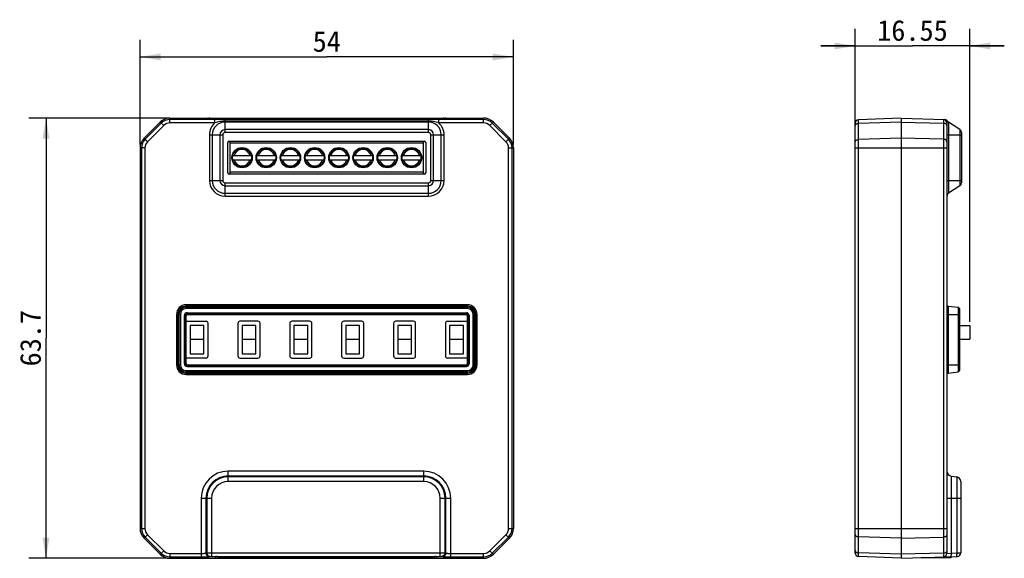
# Model space of a CAD drawing. Header units: millimetres. Extents: x 0 to 420, y 0 to 297.
# Tile 3 of 5: x 80 to 223, y 133 to 211. Entities that reach past the tile are written whole.
import ezdxf

# ---------------------------------------------------------------- set-up
doc = ezdxf.new("R2010")
doc.units = ezdxf.units.MM
doc.header["$LTSCALE"] = 23.1
doc.layers.get('0').update_dxf_attribs({"linetype": 'CONTINUOUS'})
doc.layers.add('00_COMPONENTS', color=7, linetype='CONTINUOUS')
doc.layers.add('51__DRAFT_DIMS', color=7, linetype='CONTINUOUS')
doc.styles.get("Standard").update_dxf_attribs({"font": 'simfang.ttf'})
doc.dimstyles.new('DIMSTYLE_1', dxfattribs={"dimtxt": 3, "dimasz": 3, "dimexe": 2.5, "dimexo": 0.5, "dimgap": 0.75, "dimtad": 1, "dimdsep": 46, "dimtxsty": 'STANDARD', "dimblk": '_FILLED', "dimblk1": '_FILLED', "dimblk2": '_FILLED', "dimcen": 0.09, "dimclrt": 3, "dimazin": 2, "dimtp": 0.3, "dimtm": 0.3, "dimtfac": 1, "dimtofl": 0, "dimtmove": 0, "dimatfit": 3, "dimldrblk": '_FILLED', "dimfxl": 1, "dimtolj": 1, "dimarcsym": 0})
doc.dimstyles.new('DIMSTYLE_2', dxfattribs={"dimtxt": 3, "dimasz": 3, "dimexe": 2.5, "dimexo": 0.5, "dimgap": 0.75, "dimtad": 1, "dimdsep": 46, "dimtxsty": 'STANDARD', "dimblk": '_FILLED', "dimblk1": '_FILLED', "dimblk2": '_FILLED', "dimcen": 0.09, "dimclrt": 3, "dimazin": 2, "dimtp": 0.2, "dimtm": 0.2, "dimtfac": 1, "dimtofl": 0, "dimtmove": 0, "dimatfit": 3, "dimldrblk": '_FILLED', "dimfxl": 1, "dimtolj": 1, "dimarcsym": 0})

# ---------------------------------------------------------------- blocks, each defined once
blk = doc.blocks.new('_FILLED')
at = {"color": 0, "linetype": 'ByBlock'}
blk.add_solid([(0, 0), (-1, 0.167), (-1, -0.167)], dxfattribs=at)
blk = doc.blocks.new('*D1')
at = {"layer": '51__DRAFT_DIMS', "color": 4}
for p, q in [((97.55, 192.95), (97.55, 208.12)), ((151.55, 192.95), (151.55, 208.12)), ((97.55, 205.62), (124.55, 205.62)), ((151.55, 205.62), (124.55, 205.62))]:
    blk.add_line(p, q, dxfattribs=at)
at = {"layer": '51__DRAFT_DIMS', "color": 4, "xscale": 3, "yscale": 3, "zscale": 3, "rotation": 180}
blk.add_blockref('_FILLED', (97.55, 205.62), dxfattribs=at)
at = {"layer": '51__DRAFT_DIMS', "color": 4, "xscale": 3, "yscale": 3, "zscale": 3}
blk.add_blockref('_FILLED', (151.55, 205.62), dxfattribs=at)
at = {"layer": '51__DRAFT_DIMS', "color": 3, "insert": (124.55, 209.37), "char_height": 3, "width": 4.4062, "attachment_point": 2, "line_spacing_factor": 0.9}
blk.add_mtext('54', dxfattribs=at)
blk = doc.blocks.new('*D2')
at = {"layer": '51__DRAFT_DIMS', "color": 4}
for p, q in [((101.38, 196.78), (81.46, 196.78)), ((83.96, 196.78), (83.96, 164.93)), ((83.96, 133.08), (83.96, 164.93)), ((101.38, 133.08), (81.46, 133.08))]:
    blk.add_line(p, q, dxfattribs=at)
at = {"layer": '51__DRAFT_DIMS', "color": 4, "xscale": 3, "yscale": 3, "zscale": 3}
for p, rotation in [((83.96, 196.78), 90), ((83.96, 133.08), 270)]:
    blk.add_blockref('_FILLED', p, dxfattribs=dict(at, rotation=rotation))
at = {"layer": '51__DRAFT_DIMS', "color": 3, "insert": (80.21, 164.93), "char_height": 3, "width": 8.8125, "attachment_point": 2, "rotation": 90, "line_spacing_factor": 0.9}
blk.add_mtext('63.7', dxfattribs=at)
blk = doc.blocks.new('*D3')
at = {"layer": '51__DRAFT_DIMS', "color": 4}
for p, q in [((200.96, 192.95), (200.96, 209.71)), ((217.51, 167.28), (217.51, 209.71)), ((200.96, 207.21), (195.96, 207.21)), ((195.96, 207.21), (209.23, 207.21)), ((222.51, 207.21), (209.23, 207.21)), ((217.51, 207.21), (222.51, 207.21))]:
    blk.add_line(p, q, dxfattribs=at)
at = {"layer": '51__DRAFT_DIMS', "color": 4, "xscale": 3, "yscale": 3, "zscale": 3}
blk.add_blockref('_FILLED', (200.96, 207.21), dxfattribs=at)
at = {"layer": '51__DRAFT_DIMS', "color": 4, "xscale": 3, "yscale": 3, "zscale": 3, "rotation": 180}
blk.add_blockref('_FILLED', (217.51, 207.21), dxfattribs=at)
at = {"layer": '51__DRAFT_DIMS', "color": 3, "insert": (209.23, 210.96), "char_height": 3, "width": 11.0156, "attachment_point": 2, "line_spacing_factor": 0.9}
blk.add_mtext('16.55', dxfattribs=at)

msp = doc.modelspace()

# ---------------------------------------------------------------- linework, layer by layer
at = {"layer": '00_COMPONENTS', "color": 7}
for p, q in [((101.881, 196.781), (147.224, 196.781)), ((107.412, 196.779), (107.449, 196.706)), ((107.649, 196.699), (111.024, 196.699)), ((107.663, 196.777), (107.698, 196.707)), ((111.022, 196.704), (107.798, 196.704)), ((111.022, 196.704), (111.035, 196.729)), ((111.028, 196.699), (111.022, 196.704)), ((111.039, 196.67), (111.024, 196.699)), ((111.039, 196.67), (111.039, 196.67)), ((111.938, 196.76), (137.166, 196.76)), ((111.938, 196.656), (137.166, 196.656)), ((137.166, 196.639), (111.938, 196.639)), ((138.066, 196.67), (138.065, 196.67)), ((138.08, 196.699), (138.066, 196.67)), ((138.069, 196.729), (138.082, 196.704)), ((138.082, 196.704), (138.077, 196.699)), ((138.08, 196.699), (141.456, 196.699)), ((141.306, 196.704), (138.082, 196.704)), ((141.441, 196.777), (141.406, 196.707)), ((141.692, 196.779), (141.656, 196.706)), ((207.607, 196.781), (201.436, 196.511)), ((207.607, 196.781), (207.607, 133.081)), ((207.607, 196.781), (213.897, 196.561)), ((100.466, 196.195), (98.138, 193.867)), ((150.966, 193.867), (148.638, 196.195)), ((200.957, 133.85), (200.957, 196.012)), ((214.207, 196.068), (214.207, 133.794)), ((216.085, 195.104), (214.43, 196.207)), ((216.307, 194.688), (216.307, 187.41)), ((97.552, 192.452), (97.552, 137.409)), ((110.252, 188.843), (110.252, 193.256)), ((110.552, 193.391), (110.26, 193.312)), ((110.452, 193.456), (138.652, 193.456)), ((110.552, 193.456), (110.552, 188.643)), ((138.552, 193.156), (110.552, 193.156)), ((138.552, 188.643), (138.552, 193.456)), ((138.852, 193.256), (138.852, 188.843)), ((151.552, 192.452), (151.552, 137.409)), ((110.966, 191.351), (113.639, 191.351)), ((114.466, 191.351), (117.139, 191.351)), ((117.966, 191.351), (120.639, 191.351)), ((121.466, 191.351), (124.139, 191.351)), ((124.966, 191.351), (127.639, 191.351)), ((128.466, 191.351), (131.139, 191.351)), ((131.966, 191.351), (134.639, 191.351)), ((135.466, 191.351), (138.139, 191.351)), ((110.966, 190.751), (113.639, 190.751)), ((114.466, 190.751), (117.139, 190.751)), ((117.966, 190.751), (120.639, 190.751)), ((121.466, 190.751), (124.139, 190.751)), ((124.966, 190.751), (127.639, 190.751)), ((128.466, 190.751), (131.139, 190.751)), ((131.966, 190.751), (134.639, 190.751)), ((135.466, 190.751), (138.139, 190.751)), ((138.652, 188.643), (110.452, 188.643)), ((138.552, 188.943), (110.552, 188.943)), ((216.085, 186.994), (214.43, 185.891)), ((214.385, 169.561), (215.829, 169.401)), ((104.202, 161.258), (104.202, 168.181)), ((104.402, 168.381), (144.702, 168.381)), ((144.902, 161.258), (144.902, 168.181)), ((216.007, 169.202), (216.007, 160.238)), ((104.202, 167.381), (107.102, 167.381)), ((106.802, 166.781), (104.802, 166.781)), ((104.802, 166.781), (104.802, 162.659)), ((106.802, 162.659), (106.802, 166.781)), ((107.402, 162.359), (107.402, 167.081)), ((111.702, 167.081), (111.702, 162.359)), ((114.602, 167.381), (112.002, 167.381)), ((114.302, 166.781), (112.302, 166.781)), ((112.302, 166.781), (112.302, 162.659)), ((114.302, 162.659), (114.302, 166.781)), ((114.902, 162.359), (114.902, 167.081)), ((119.202, 167.081), (119.202, 162.359)), ((122.102, 167.381), (119.502, 167.381)), ((121.802, 166.781), (119.802, 166.781)), ((119.802, 166.781), (119.802, 162.659)), ((121.802, 162.659), (121.802, 166.781)), ((122.402, 162.359), (122.402, 167.081)), ((126.702, 167.081), (126.702, 162.359)), ((129.602, 167.381), (127.002, 167.381)), ((129.302, 166.781), (127.302, 166.781)), ((127.302, 166.781), (127.302, 162.659)), ((129.302, 162.659), (129.302, 166.781)), ((129.902, 162.359), (129.902, 167.081)), ((134.202, 167.081), (134.202, 162.359)), ((137.102, 167.381), (134.502, 167.381)), ((136.802, 166.781), (134.802, 166.781)), ((134.802, 166.781), (134.802, 162.659)), ((136.802, 162.659), (136.802, 166.781)), ((137.402, 162.359), (137.402, 167.081)), ((141.702, 167.081), (141.702, 162.359)), ((142.002, 167.381), (144.902, 167.381)), ((144.302, 166.781), (142.302, 166.781)), ((142.302, 166.781), (142.302, 162.659)), ((144.302, 162.659), (144.302, 166.781)), ((216.007, 166.781), (217.507, 166.781)), ((217.507, 166.781), (217.507, 164.781)), ((104.802, 164.781), (106.802, 164.781)), ((112.302, 164.781), (114.302, 164.781)), ((119.802, 164.781), (121.802, 164.781)), ((127.302, 164.781), (129.302, 164.781)), ((134.802, 164.781), (136.802, 164.781)), ((142.302, 164.781), (144.302, 164.781)), ((216.007, 164.781), (217.507, 164.781)), ((104.802, 162.659), (106.802, 162.659)), ((112.302, 162.659), (114.302, 162.659)), ((119.802, 162.659), (121.802, 162.659)), ((127.302, 162.659), (129.302, 162.659)), ((134.802, 162.659), (136.802, 162.659)), ((142.302, 162.659), (144.302, 162.659)), ((107.102, 162.059), (104.202, 162.059)), ((104.402, 161.059), (144.702, 161.059)), ((112.002, 162.059), (114.602, 162.059)), ((119.502, 162.059), (122.102, 162.059)), ((127.002, 162.059), (129.602, 162.059)), ((134.502, 162.059), (137.102, 162.059)), ((144.902, 162.059), (142.002, 162.059)), ((214.385, 159.878), (215.829, 160.039)), ((214.804, 144.991), (215.621, 144.869)), ((216.217, 144.177), (216.217, 133.864)), ((98.138, 135.995), (100.466, 133.667)), ((148.638, 133.667), (150.966, 135.995)), ((101.881, 133.081), (147.224, 133.081)), ((108.492, 133.333), (108.366, 133.081)), ((108.692, 133.34), (140.169, 133.34)), ((108.795, 133.34), (108.795, 133.181)), ((108.795, 133.181), (140.065, 133.181)), ((140.065, 133.181), (140.065, 133.34)), ((140.495, 133.081), (140.369, 133.333)), ((207.607, 133.081), (201.436, 133.35)), ((207.607, 133.081), (215.735, 133.365)), ((210.47, 133.181), (214.818, 133.181)), ((214.818, 133.33), (214.818, 133.181))]:
    msp.add_line(p, q, dxfattribs=at)
at = {"layer": '00_COMPONENTS', "color": 4}
for p, q in [((101.881, 196.068), (101.881, 196.781)), ((108.365, 196.567), (101.881, 196.567)), ((107.563, 196.781), (107.563, 196.699)), ((107.663, 196.777), (107.663, 196.699)), ((107.698, 196.707), (107.698, 196.699)), ((107.798, 196.704), (107.798, 196.699)), ((108.365, 196.068), (108.365, 196.567)), ((139.252, 196.561), (109.852, 196.561)), ((109.852, 194.688), (109.852, 196.561)), ((111.028, 196.695), (111.028, 196.699)), ((111.035, 196.729), (111.105, 196.659)), ((111.938, 196.76), (111.938, 196.639)), ((137.166, 196.76), (137.166, 196.639)), ((138.069, 196.729), (137.999, 196.659)), ((138.077, 196.699), (138.077, 196.695)), ((139.252, 194.688), (139.252, 196.561)), ((147.224, 196.567), (140.739, 196.567)), ((140.739, 196.068), (140.739, 196.567)), ((141.306, 196.699), (141.306, 196.704)), ((141.406, 196.699), (141.406, 196.707)), ((141.441, 196.699), (141.441, 196.777)), ((141.541, 196.699), (141.541, 196.781)), ((147.224, 196.068), (147.224, 196.781)), ((201.436, 133.35), (201.436, 196.511)), ((213.725, 196.567), (213.725, 133.294)), ((100.617, 196.044), (98.289, 193.716)), ((100.971, 195.691), (98.642, 193.362)), ((100.971, 195.691), (100.466, 196.195)), ((108.365, 196.068), (101.881, 196.068)), ((139.252, 196.342), (109.852, 196.342)), ((139.252, 196.207), (109.852, 196.207)), ((139.252, 195.104), (109.852, 195.104)), ((147.224, 196.068), (140.739, 196.068)), ((148.134, 195.691), (148.638, 196.195)), ((150.462, 193.362), (148.134, 195.691)), ((150.815, 193.716), (148.487, 196.044)), ((207.607, 196.195), (201.436, 196.005)), ((207.607, 196.195), (213.725, 196.044)), ((214.43, 196.207), (214.43, 185.891)), ((216.085, 195.104), (216.085, 186.994)), ((98.642, 193.362), (98.138, 193.867)), ((107.585, 194.356), (109.52, 194.356)), ((107.585, 194.356), (107.585, 187.743)), ((108.001, 194.356), (108.001, 187.743)), ((109.104, 194.356), (109.104, 187.743)), ((109.52, 194.356), (109.52, 187.743)), ((139.252, 194.688), (109.852, 194.688)), ((139.585, 194.356), (141.52, 194.356)), ((139.585, 187.743), (139.585, 194.356)), ((140.001, 187.743), (140.001, 194.356)), ((141.104, 187.743), (141.104, 194.356)), ((141.52, 187.743), (141.52, 194.356)), ((150.462, 193.362), (150.966, 193.867)), ((207.607, 193.867), (201.436, 193.676)), ((213.725, 193.716), (207.607, 193.867)), ((214.207, 194.356), (216.307, 194.356)), ((98.265, 192.452), (97.552, 192.452)), ((97.766, 192.452), (97.766, 137.409)), ((98.265, 192.452), (98.265, 137.409)), ((150.839, 192.452), (151.552, 192.452)), ((150.839, 137.409), (150.839, 192.452)), ((151.339, 137.409), (151.339, 192.452)), ((200.957, 192.452), (214.207, 192.452)), ((107.585, 187.743), (109.52, 187.743)), ((109.852, 187.41), (139.252, 187.41)), ((109.852, 185.475), (109.852, 187.41)), ((109.852, 186.994), (139.252, 186.994)), ((139.252, 185.475), (139.252, 187.41)), ((139.585, 187.743), (141.52, 187.743)), ((214.207, 187.743), (216.307, 187.743)), ((109.852, 185.891), (139.252, 185.891)), ((109.852, 185.475), (139.252, 185.475)), ((144.902, 169.76), (104.202, 169.76)), ((104.202, 169.202), (104.202, 169.76)), ((144.902, 169.561), (104.202, 169.561)), ((144.902, 169.401), (104.202, 169.401)), ((144.902, 169.202), (144.902, 169.76)), ((214.385, 169.561), (214.385, 159.878)), ((215.829, 169.401), (215.829, 160.039)), ((102.823, 168.381), (103.381, 168.381)), ((102.823, 168.381), (102.823, 161.059)), ((103.022, 168.381), (103.022, 161.059)), ((103.182, 168.381), (103.182, 161.059)), ((103.381, 168.381), (103.381, 161.059)), ((103.974, 168.209), (104.174, 168.209)), ((103.974, 161.231), (103.974, 168.209)), ((104.174, 161.231), (104.174, 168.209)), ((104.202, 168.181), (104.174, 168.209)), ((144.902, 169.202), (104.202, 169.202)), ((104.374, 168.609), (144.73, 168.609)), ((104.374, 168.409), (104.374, 168.609)), ((104.374, 168.409), (144.73, 168.409)), ((104.402, 168.381), (104.374, 168.409)), ((144.702, 168.381), (144.73, 168.409)), ((144.73, 168.609), (144.73, 168.409)), ((144.902, 168.181), (144.93, 168.209)), ((144.93, 168.209), (145.13, 168.209)), ((144.93, 168.209), (144.93, 161.231)), ((145.13, 168.209), (145.13, 161.231)), ((145.723, 168.381), (146.281, 168.381)), ((145.723, 161.059), (145.723, 168.381)), ((145.922, 161.059), (145.922, 168.381)), ((146.082, 161.059), (146.082, 168.381)), ((146.281, 161.059), (146.281, 168.381)), ((214.207, 168.381), (216.007, 168.381)), ((102.823, 161.059), (103.381, 161.059)), ((104.174, 161.231), (103.974, 161.231)), ((104.202, 161.258), (104.174, 161.231)), ((104.402, 161.059), (104.374, 161.031)), ((104.374, 161.031), (144.73, 161.031)), ((104.374, 160.831), (104.374, 161.031)), ((144.702, 161.059), (144.73, 161.031)), ((144.73, 161.031), (144.73, 160.831)), ((144.902, 161.258), (144.93, 161.231)), ((145.13, 161.231), (144.93, 161.231)), ((145.723, 161.059), (146.281, 161.059)), ((214.207, 161.059), (216.007, 161.059)), ((104.202, 160.238), (144.902, 160.238)), ((104.202, 159.68), (104.202, 160.238)), ((104.202, 160.039), (144.902, 160.039)), ((104.202, 159.878), (144.902, 159.878)), ((104.202, 159.68), (144.902, 159.68)), ((104.374, 160.831), (144.73, 160.831)), ((144.902, 159.68), (144.902, 160.238)), ((138.565, 145.684), (110.295, 145.684)), ((110.295, 144.177), (110.295, 145.684)), ((138.565, 144.177), (138.565, 145.684)), ((138.565, 144.991), (110.295, 144.991)), ((138.565, 144.869), (110.295, 144.869)), ((138.565, 144.177), (110.295, 144.177)), ((214.804, 144.991), (214.804, 133.83)), ((215.621, 144.869), (215.621, 133.858)), ((106.393, 141.781), (107.9, 141.781)), ((106.393, 141.781), (106.393, 133.294)), ((107.085, 141.781), (107.085, 133.83)), ((107.207, 141.781), (107.207, 133.858)), ((107.9, 141.781), (107.9, 133.365)), ((140.961, 141.781), (142.468, 141.781)), ((140.961, 133.365), (140.961, 141.781)), ((141.653, 133.858), (141.653, 141.781)), ((141.776, 133.83), (141.776, 141.781)), ((142.468, 133.294), (142.468, 141.781)), ((214.207, 141.781), (216.217, 141.781)), ((97.552, 137.409), (98.265, 137.409)), ((150.839, 137.409), (151.552, 137.409)), ((200.957, 137.409), (214.207, 137.409)), ((98.138, 135.995), (98.642, 136.499)), ((98.289, 136.146), (100.617, 133.818)), ((98.642, 136.499), (100.971, 134.171)), ((148.134, 134.171), (150.462, 136.499)), ((148.487, 133.818), (150.815, 136.146)), ((150.462, 136.499), (150.966, 135.995)), ((207.607, 135.995), (201.436, 136.186)), ((207.607, 135.995), (213.725, 136.146)), ((100.971, 134.171), (100.466, 133.667)), ((107.085, 133.83), (107.207, 133.858)), ((107.9, 133.864), (140.961, 133.864)), ((141.653, 133.858), (141.776, 133.83)), ((148.638, 133.667), (148.134, 134.171)), ((207.607, 133.667), (201.436, 133.857)), ((213.725, 133.818), (207.607, 133.667)), ((214.207, 133.794), (214.804, 133.83)), ((214.804, 133.83), (215.621, 133.858)), ((215.621, 133.858), (216.217, 133.864)), ((101.881, 133.794), (106.393, 133.794)), ((101.881, 133.794), (101.881, 133.081)), ((101.881, 133.294), (106.393, 133.294)), ((107.579, 133.33), (107.702, 133.359)), ((107.9, 133.365), (140.961, 133.365)), ((141.159, 133.359), (141.281, 133.33)), ((142.468, 133.794), (147.224, 133.794)), ((142.468, 133.294), (147.224, 133.294)), ((147.224, 133.081), (147.224, 133.794))]:
    msp.add_line(p, q, dxfattribs=at)
at = {"layer": '00_COMPONENTS', "color": 7}
for centre, radius in [((112.302, 191.051), 1.47), ((112.302, 191.051), 1.37), ((115.802, 191.051), 1.47), ((115.802, 191.051), 1.37), ((119.302, 191.051), 1.47), ((119.302, 191.051), 1.37), ((122.802, 191.051), 1.47), ((122.802, 191.051), 1.37), ((126.302, 191.051), 1.47), ((126.302, 191.051), 1.37), ((129.802, 191.051), 1.47), ((129.802, 191.051), 1.37), ((133.302, 191.051), 1.47), ((133.302, 191.051), 1.37), ((136.802, 191.051), 1.47), ((136.802, 191.051), 1.37)]:
    msp.add_circle(centre, radius, dxfattribs=at)
for centre, radius, start, end in [((101.881, 194.781), 2, 90, 135), ((147.224, 194.781), 2, 45, 90), ((201.457, 196.012), 0.5, 92.5, 180), ((213.707, 196.068), 0.5, 0, 88), ((213.88, 196.062), 0.5, 34.16805, 88), ((214.707, 196.623), 0.5, 214.16805, 236.30993), ((215.807, 194.688), 0.5, 0, 56.30993), ((99.552, 192.452), 2, 135, 180), ((149.552, 192.452), 2, 0, 45), ((110.452, 193.256), 0.2, 90, 180), ((138.652, 193.256), 0.2, 0, 90), ((110.452, 188.843), 0.2, 180, 270), ((138.652, 188.843), 0.2, 270, 360), ((215.807, 187.41), 0.5, 303.69007, 360), ((214.707, 185.475), 0.5, 123.69007, 180), ((214.407, 169.76), 0.2, 180, 263.65981), ((215.807, 169.202), 0.2, 0, 83.65981), ((107.102, 167.081), 0.3, 0, 90), ((112.002, 167.081), 0.3, 90, 180), ((114.602, 167.081), 0.3, 0, 90), ((119.502, 167.081), 0.3, 90, 180), ((122.102, 167.081), 0.3, 0, 90), ((127.002, 167.081), 0.3, 90, 180), ((129.602, 167.081), 0.3, 0, 90), ((134.502, 167.081), 0.3, 90, 180), ((137.102, 167.081), 0.3, 0, 90), ((142.002, 167.081), 0.3, 90, 180), ((107.102, 162.359), 0.3, 270, 360), ((112.002, 162.359), 0.3, 180, 270), ((114.602, 162.359), 0.3, 270, 360), ((119.502, 162.359), 0.3, 180, 270), ((122.102, 162.359), 0.3, 270, 360), ((127.002, 162.359), 0.3, 180, 270), ((129.602, 162.359), 0.3, 270, 360), ((134.502, 162.359), 0.3, 180, 270), ((137.102, 162.359), 0.3, 270, 360), ((142.002, 162.359), 0.3, 180, 270), ((214.407, 159.68), 0.2, 96.34019, 180), ((215.807, 160.238), 0.2, 276.34019, 360), ((214.907, 145.684), 0.7, 180, 261.46923), ((215.517, 144.177), 0.7, 0, 81.46923), ((99.552, 137.409), 2, 180, 225), ((149.552, 137.409), 2, 315, 360), ((201.457, 133.85), 0.5, 180, 267.5), ((215.717, 133.864), 0.5, 272, 360), ((101.881, 135.081), 2, 225, 270), ((147.224, 135.081), 2, 270, 315), ((213.707, 133.794), 0.5, 272, 360)]:
    msp.add_arc(centre, radius, start, end, dxfattribs=at)
at = {"layer": '00_COMPONENTS', "color": 4}
for centre, radius, start, end in [((101.881, 194.781), 1.786, 90, 135), ((147.224, 194.781), 1.786, 45, 90), ((101.881, 194.781), 1.287, 90, 135), ((109.852, 194.356), 2.268, 130.97596, 180), ((109.852, 194.356), 1.852, 90, 180), ((109.852, 194.356), 0.748, 90, 180), ((139.252, 194.356), 1.852, 0, 90), ((139.252, 194.356), 0.748, 0, 90), ((139.252, 194.356), 2.268, 0, 49.02404), ((147.224, 194.781), 1.287, 45, 90), ((99.552, 192.452), 1.786, 135, 180), ((109.852, 194.356), 0.332, 90, 180), ((139.252, 194.356), 0.332, 0, 90), ((149.552, 192.452), 1.786, 0, 45), ((99.552, 192.452), 1.287, 135, 180), ((112.302, 191.051), 1.198, 14.50423, 165.49585), ((115.802, 191.051), 1.198, 14.50423, 165.49585), ((119.302, 191.051), 1.198, 14.50423, 165.49585), ((122.802, 191.051), 1.198, 14.50423, 165.49585), ((126.302, 191.051), 1.198, 14.50423, 165.49585), ((129.802, 191.051), 1.198, 14.50423, 165.49585), ((133.302, 191.051), 1.198, 14.50422, 165.49585), ((136.802, 191.051), 1.198, 14.50423, 165.49585), ((149.552, 192.452), 1.287, 0, 45), ((112.302, 191.051), 1.198, 194.50423, 345.49585), ((115.802, 191.051), 1.198, 194.50425, 345.49585), ((119.302, 191.051), 1.198, 194.50474, 345.49585), ((122.802, 191.051), 1.198, 194.50425, 345.49585), ((126.302, 191.051), 1.198, 194.50425, 345.49585), ((129.802, 191.051), 1.198, 194.50425, 345.49585), ((133.302, 191.051), 1.198, 194.50422, 345.49585), ((136.802, 191.051), 1.198, 194.50423, 345.49585), ((109.852, 187.743), 2.268, 180, 270), ((109.852, 187.743), 1.852, 180, 270), ((109.852, 187.743), 0.748, 180, 270), ((109.852, 187.743), 0.332, 180, 270), ((139.252, 187.743), 2.268, 270, 360), ((139.252, 187.743), 1.852, 270, 360), ((139.252, 187.743), 0.748, 270, 360), ((139.252, 187.743), 0.332, 270, 360), ((104.202, 168.381), 1.379, 90, 180), ((104.202, 168.381), 1.18, 90, 180), ((104.202, 168.381), 1.02, 90, 180), ((144.902, 168.381), 1.379, 0, 90), ((144.902, 168.381), 1.18, 0, 90), ((144.902, 168.381), 1.02, 0, 90), ((104.202, 168.381), 0.821, 90, 180), ((104.374, 168.209), 0.4, 89.99653, 180.00347), ((104.374, 168.209), 0.2, 89.97289, 180.02711), ((144.73, 168.209), 0.4, 359.99653, 90.00347), ((144.73, 168.209), 0.2, 359.97289, 90.02711), ((144.902, 168.381), 0.821, 0, 90), ((104.202, 161.059), 1.379, 180, 270), ((104.202, 161.059), 1.18, 180, 270), ((104.202, 161.059), 1.02, 180, 270), ((104.202, 161.059), 0.821, 180, 270), ((104.374, 161.23), 0.4, 179.99653, 270.00347), ((104.374, 161.23), 0.2, 179.97202, 270.02798), ((144.73, 161.23), 0.4, 269.99653, 0.00347), ((144.73, 161.23), 0.2, 269.97289, 0.02711), ((144.902, 161.059), 1.379, 270, 360), ((144.902, 161.059), 1.18, 270, 360), ((144.902, 161.059), 1.02, 270, 360), ((144.902, 161.059), 0.821, 270, 360), ((110.295, 141.781), 3.903, 90, 180), ((138.565, 141.781), 3.903, 0, 90), ((110.295, 141.781), 3.211, 90, 180), ((110.295, 141.781), 3.088, 90, 180), ((110.295, 141.781), 2.396, 90, 180), ((138.565, 141.781), 3.211, 0, 90), ((138.565, 141.781), 3.088, 0, 90), ((138.565, 141.781), 2.396, 0, 90), ((99.552, 137.409), 1.786, 180, 225), ((99.552, 137.409), 1.287, 180, 225), ((149.552, 137.409), 1.287, 315, 360), ((149.552, 137.409), 1.786, 315, 360), ((101.881, 135.081), 1.786, 225, 270), ((101.881, 135.081), 1.287, 225, 270), ((147.224, 135.081), 1.287, 270, 315), ((147.224, 135.081), 1.786, 270, 315)]:
    msp.add_arc(centre, radius, start, end, dxfattribs=at)
at = {"layer": '00_COMPONENTS', "color": 7}
for centre, major_axis, ratio, start_param, end_param in [((107.362, 196.779), (0.05, 0), 0.0349208, 0.0174533, 1.5707963), ((107.649, 196.706), (0.2, 0), 0.0349208, -3.1241394, -1.5707963), ((107.563, 196.777), (0.1, 0), 0.0349208, 0.0174533, 1.5707963), ((107.798, 196.708), (0.1, 0), 0.0349208, -3.1241394, -1.5707963), ((111.026, 196.695), (-0.1, 0.1), 0.0087242, -1.8411932, -1.562067), ((111.028, 196.704), (-0.1, 0.1), 0.026162, 1.5970002, 1.9627153), ((138.077, 196.704), (0.1, 0.1), 0.026162, 4.3204852, 4.6861851), ((138.078, 196.695), (0.1, 0.1), 0.0087242, 1.562067, 1.8967193), ((141.306, 196.708), (0.1, 0), 0.0349208, -1.5707963, -0.0174533), ((141.541, 196.777), (0.1, 0), 0.0349208, 1.5707963, 3.1241394), ((141.456, 196.706), (0.2, 0), 0.0349208, -1.5707963, -0.0174533), ((141.742, 196.779), (0.05, 0), 0.0349208, 1.5707963, 3.1241394), ((104.402, 168.181), (0.141, -0.141), 0.9996955, 2.3563468, 3.9268385), ((144.702, 168.181), (-0.141, -0.141), 0.9996955, 2.3563468, 3.9268385), ((104.402, 161.259), (0.141, 0.141), 0.9996955, 2.3563468, 3.9268385), ((144.702, 161.259), (-0.141, 0.141), 0.9996955, 2.3563468, 3.9268385), ((108.692, 133.333), (0.2, 0), 0.0349208, 1.5707963, 3.1241394), ((140.169, 133.333), (0.2, 0), 0.0349208, 0.0174533, 1.5707963)]:
    msp.add_ellipse(centre, major_axis=major_axis, ratio=ratio, start_param=start_param, end_param=end_param, dxfattribs=at)
at = {"layer": '00_COMPONENTS', "color": 4}
for points, knots in [([(109.852, 196.561), (109.728, 196.561), (109.418, 196.562), (108.923, 196.566), (108.552, 196.567), (108.365, 196.567)], [0, 0, 0, 0, 0.2512142, 0.6240487, 1, 1, 1, 1]), ([(140.739, 196.567), (140.615, 196.567), (140.119, 196.566), (139.623, 196.561), (139.252, 196.561)], [0, 0, 0, 0, 0.2512829, 1, 1, 1, 1]), ([(109.852, 196.342), (109.725, 196.342), (109.472, 196.329), (109.097, 196.269), (108.728, 196.179), (108.486, 196.106), (108.365, 196.068)], [0, 0, 0, 0, 0.2503186, 0.5001353, 0.7497593, 1, 1, 1, 1]), ([(140.739, 196.068), (140.618, 196.106), (140.376, 196.179), (140.007, 196.269), (139.632, 196.329), (139.379, 196.342), (139.252, 196.342)], [0, 0, 0, 0, 0.2502391, 0.4998624, 0.7496792, 1, 1, 1, 1]), ([(200.957, 195.651), (200.957, 195.674), (200.964, 195.72), (200.992, 195.786), (201.036, 195.846), (201.118, 195.919), (201.253, 195.983), (201.373, 196.003), (201.436, 196.005)], [0, 0, 0, 0, 0.1039115, 0.2113973, 0.3252285, 0.4469113, 0.7127156, 1, 1, 1, 1]), ([(214.207, 195.691), (214.207, 195.713), (214.201, 195.76), (214.173, 195.826), (214.127, 195.886), (214.045, 195.959), (213.909, 196.024), (213.788, 196.042), (213.725, 196.044)], [0, 0, 0, 0, 0.1038184, 0.2112464, 0.3250744, 0.446805, 0.7127524, 1, 1, 1, 1]), ([(214.294, 196.342), (214.294, 196.342), (214.294, 196.342), (214.293, 196.342), (214.293, 196.342), (214.293, 196.341), (214.292, 196.339), (214.291, 196.337), (214.289, 196.334), (214.288, 196.331), (214.285, 196.327), (214.282, 196.32), (214.277, 196.31), (214.271, 196.297), (214.264, 196.281), (214.256, 196.264), (214.248, 196.244), (214.236, 196.215), (214.223, 196.175), (214.211, 196.123), (214.207, 196.086), (214.207, 196.068)], [0, 0, 0, 0, 0.000311, 0.0012432, 0.0027956, 0.0049671, 0.0111616, 0.019806, 0.0308744, 0.0443316, 0.0601374, 0.0782431, 0.1211323, 0.1724964, 0.231749, 0.2982334, 0.3712343, 0.4499913, 0.6215615, 0.8066329, 1, 1, 1, 1]), ([(200.957, 193.323), (200.957, 193.345), (200.964, 193.392), (200.992, 193.457), (201.036, 193.518), (201.118, 193.59), (201.253, 193.655), (201.373, 193.674), (201.436, 193.676)], [0, 0, 0, 0, 0.1039115, 0.2113973, 0.3252285, 0.4469113, 0.7127156, 1, 1, 1, 1]), ([(214.207, 193.362), (214.207, 193.385), (214.201, 193.431), (214.173, 193.497), (214.127, 193.558), (214.045, 193.631), (213.909, 193.695), (213.788, 193.714), (213.725, 193.716)], [0, 0, 0, 0, 0.1038184, 0.2112464, 0.3250744, 0.446805, 0.7127524, 1, 1, 1, 1]), ([(200.957, 136.539), (200.957, 136.516), (200.964, 136.47), (200.992, 136.404), (201.036, 136.344), (201.118, 136.272), (201.253, 136.207), (201.373, 136.188), (201.436, 136.186)], [0, 0, 0, 0, 0.1039115, 0.2113973, 0.3252285, 0.4469113, 0.7127156, 1, 1, 1, 1]), ([(214.207, 136.499), (214.207, 136.477), (214.201, 136.43), (214.173, 136.364), (214.127, 136.304), (214.045, 136.231), (213.909, 136.167), (213.788, 136.148), (213.725, 136.146)], [0, 0, 0, 0, 0.1038184, 0.2112464, 0.3250744, 0.446805, 0.7127524, 1, 1, 1, 1]), ([(106.393, 133.794), (106.434, 133.794), (106.515, 133.795), (106.634, 133.797), (106.745, 133.8), (106.845, 133.804), (106.93, 133.809), (106.992, 133.814), (107.031, 133.819), (107.054, 133.822), (107.071, 133.826), (107.081, 133.828), (107.085, 133.83)], [0, 0, 0, 0, 0.1784161, 0.3512023, 0.5129202, 0.658496, 0.7833904, 0.8837529, 0.9237599, 0.9565836, 0.9820233, 1, 1, 1, 1]), ([(107.085, 133.83), (107.085, 133.797), (107.092, 133.732), (107.12, 133.638), (107.166, 133.551), (107.228, 133.475), (107.304, 133.413), (107.389, 133.366), (107.482, 133.337), (107.547, 133.33), (107.579, 133.33)], [0, 0, 0, 0, 0.1255013, 0.2510149, 0.376439, 0.5016761, 0.6266587, 0.7513575, 0.8757839, 1, 1, 1, 1]), ([(107.207, 133.858), (107.217, 133.859), (107.244, 133.86), (107.293, 133.861), (107.362, 133.862), (107.448, 133.863), (107.548, 133.863), (107.7, 133.864), (107.819, 133.864), (107.9, 133.864)], [0, 0, 0, 0, 0.0423064, 0.1147655, 0.2151072, 0.3401745, 0.4860287, 0.6480756, 1, 1, 1, 1]), ([(107.207, 133.858), (107.208, 133.826), (107.214, 133.761), (107.243, 133.667), (107.289, 133.58), (107.351, 133.504), (107.426, 133.441), (107.512, 133.395), (107.605, 133.366), (107.67, 133.359), (107.702, 133.359)], [0, 0, 0, 0, 0.1255013, 0.2510149, 0.376439, 0.5016762, 0.6266587, 0.7513575, 0.8757839, 1, 1, 1, 1]), ([(140.961, 133.864), (141.042, 133.864), (141.161, 133.864), (141.313, 133.863), (141.413, 133.863), (141.499, 133.862), (141.567, 133.861), (141.617, 133.86), (141.644, 133.859), (141.653, 133.858)], [0, 0, 0, 0, 0.3519085, 0.513957, 0.6598128, 0.7848822, 0.8852265, 0.9576899, 1, 1, 1, 1]), ([(141.653, 133.858), (141.653, 133.826), (141.646, 133.761), (141.618, 133.667), (141.572, 133.58), (141.51, 133.504), (141.435, 133.441), (141.349, 133.395), (141.256, 133.366), (141.191, 133.359), (141.159, 133.359)], [0, 0, 0, 0, 0.1255013, 0.2510149, 0.376439, 0.5016761, 0.6266587, 0.7513575, 0.8757839, 1, 1, 1, 1]), ([(141.776, 133.83), (141.776, 133.797), (141.769, 133.732), (141.741, 133.638), (141.694, 133.551), (141.633, 133.475), (141.557, 133.413), (141.471, 133.366), (141.378, 133.337), (141.314, 133.33), (141.281, 133.33)], [0, 0, 0, 0, 0.1255013, 0.2510149, 0.376439, 0.5016761, 0.6266587, 0.7513575, 0.8757839, 1, 1, 1, 1]), ([(141.776, 133.83), (141.78, 133.828), (141.79, 133.826), (141.807, 133.822), (141.829, 133.819), (141.869, 133.814), (141.93, 133.809), (142.016, 133.804), (142.116, 133.8), (142.227, 133.797), (142.346, 133.795), (142.427, 133.794), (142.468, 133.794)], [0, 0, 0, 0, 0.0179766, 0.043416, 0.0762395, 0.1162463, 0.2166084, 0.3415026, 0.4870782, 0.6487961, 0.8215828, 1, 1, 1, 1]), ([(200.957, 134.21), (200.957, 134.188), (200.964, 134.142), (200.992, 134.076), (201.036, 134.016), (201.118, 133.943), (201.253, 133.879), (201.373, 133.859), (201.436, 133.857)], [0, 0, 0, 0, 0.1039115, 0.2113973, 0.3252285, 0.4469113, 0.7127156, 1, 1, 1, 1]), ([(214.207, 134.171), (214.207, 134.148), (214.201, 134.102), (214.173, 134.036), (214.127, 133.975), (214.045, 133.903), (213.909, 133.838), (213.788, 133.819), (213.725, 133.818)], [0, 0, 0, 0, 0.1038184, 0.2112464, 0.3250744, 0.446805, 0.7127524, 1, 1, 1, 1]), ([(214.804, 133.83), (214.805, 133.797), (214.806, 133.734), (214.805, 133.642), (214.801, 133.556), (214.796, 133.492), (214.79, 133.446), (214.785, 133.416), (214.78, 133.391), (214.774, 133.37), (214.768, 133.353), (214.762, 133.341), (214.755, 133.333), (214.749, 133.33), (214.747, 133.33)], [0, 0, 0, 0, 0.189584, 0.3718985, 0.5401786, 0.6882345, 0.7529855, 0.8107836, 0.8611681, 0.9037962, 0.9384923, 0.9653642, 0.9851243, 1, 1, 1, 1]), ([(215.621, 133.858), (215.622, 133.826), (215.624, 133.762), (215.623, 133.67), (215.619, 133.585), (215.614, 133.52), (215.608, 133.474), (215.603, 133.445), (215.598, 133.42), (215.592, 133.399), (215.586, 133.382), (215.58, 133.37), (215.573, 133.361), (215.567, 133.359), (215.564, 133.359)], [0, 0, 0, 0, 0.189584, 0.3718985, 0.5401786, 0.6882345, 0.7529855, 0.8107836, 0.8611681, 0.9037962, 0.9384923, 0.9653642, 0.9851243, 1, 1, 1, 1]), ([(106.393, 133.294), (106.463, 133.294), (106.603, 133.295), (106.806, 133.297), (106.996, 133.3), (107.168, 133.304), (107.314, 133.309), (107.419, 133.314), (107.488, 133.319), (107.526, 133.322), (107.556, 133.326), (107.573, 133.329), (107.579, 133.33)], [0, 0, 0, 0, 0.1786566, 0.3516801, 0.5136224, 0.6593883, 0.7844008, 0.8847502, 0.924671, 0.9573307, 0.9824924, 1, 1, 1, 1]), ([(107.702, 133.359), (107.705, 133.359), (107.712, 133.36), (107.726, 133.361), (107.746, 133.362), (107.771, 133.363), (107.799, 133.364), (107.843, 133.364), (107.877, 133.365), (107.9, 133.365)], [0, 0, 0, 0, 0.0426538, 0.1152305, 0.2155797, 0.3405924, 0.486358, 0.6483001, 1, 1, 1, 1]), ([(140.961, 133.365), (140.984, 133.365), (141.018, 133.364), (141.062, 133.364), (141.09, 133.363), (141.115, 133.362), (141.134, 133.361), (141.149, 133.36), (141.156, 133.359), (141.159, 133.359)], [0, 0, 0, 0, 0.351684, 0.5136278, 0.659395, 0.7844097, 0.8847615, 0.9573425, 1, 1, 1, 1]), ([(141.281, 133.33), (141.288, 133.329), (141.305, 133.326), (141.335, 133.322), (141.373, 133.319), (141.441, 133.314), (141.546, 133.309), (141.693, 133.304), (141.865, 133.3), (142.055, 133.297), (142.258, 133.295), (142.397, 133.294), (142.468, 133.294)], [0, 0, 0, 0, 0.0175076, 0.0426689, 0.0753284, 0.115249, 0.215598, 0.3406103, 0.4863759, 0.6483182, 0.8213423, 1, 1, 1, 1])]:
    msp.add_open_spline(points, degree=3, knots=knots, dxfattribs=at)
at = {"layer": '00_COMPONENTS', "color": 7}
for points, knots in [([(111.035, 196.729), (111.035, 196.73), (111.037, 196.731), (111.041, 196.732), (111.047, 196.734), (111.056, 196.735), (111.066, 196.737), (111.084, 196.739), (111.111, 196.741), (111.149, 196.744), (111.195, 196.746), (111.248, 196.749), (111.307, 196.751), (111.373, 196.753), (111.47, 196.755), (111.601, 196.758), (111.766, 196.76), (111.88, 196.76), (111.938, 196.76)], [0, 0, 0, 0, 0.0026314, 0.0073093, 0.0142249, 0.0234133, 0.0348682, 0.0485721, 0.0826298, 0.1252974, 0.1761777, 0.234802, 0.3006182, 0.3730098, 0.4512911, 0.6225405, 0.8080226, 1, 1, 1, 1]), ([(111.938, 196.639), (111.881, 196.639), (111.769, 196.64), (111.605, 196.641), (111.476, 196.644), (111.38, 196.646), (111.315, 196.648), (111.256, 196.65), (111.203, 196.653), (111.157, 196.655), (111.119, 196.658), (111.091, 196.66), (111.073, 196.662), (111.062, 196.664), (111.053, 196.665), (111.047, 196.666), (111.042, 196.668), (111.04, 196.669), (111.039, 196.67)], [0, 0, 0, 0, 0.1904834, 0.3740817, 0.5439782, 0.6218104, 0.6939277, 0.7596696, 0.8184294, 0.8696756, 0.9129299, 0.9478112, 0.9620239, 0.9740387, 0.9838304, 0.9913918, 0.996742, 1, 1, 1, 1]), ([(111.36, 196.647), (111.448, 196.65), (111.641, 196.655), (111.834, 196.656), (111.938, 196.656)], [0, 0, 0, 0, 0.4567133, 1, 1, 1, 1]), ([(137.166, 196.76), (137.224, 196.76), (137.338, 196.76), (137.504, 196.758), (137.635, 196.755), (137.732, 196.753), (137.797, 196.751), (137.857, 196.749), (137.91, 196.746), (137.955, 196.744), (137.994, 196.741), (138.021, 196.739), (138.039, 196.737), (138.049, 196.735), (138.057, 196.734), (138.063, 196.732), (138.067, 196.731), (138.069, 196.73), (138.069, 196.729)], [0, 0, 0, 0, 0.1924984, 0.3778736, 0.5490901, 0.6273493, 0.6997098, 0.7654939, 0.8240802, 0.8749276, 0.9175479, 0.9515666, 0.9652603, 0.9766975, 0.9858579, 0.9927397, 0.9973857, 1, 1, 1, 1]), ([(138.065, 196.67), (138.065, 196.669), (138.062, 196.668), (138.058, 196.666), (138.051, 196.665), (138.042, 196.664), (138.031, 196.662), (138.013, 196.66), (137.986, 196.658), (137.947, 196.655), (137.901, 196.653), (137.848, 196.65), (137.789, 196.648), (137.724, 196.646), (137.628, 196.644), (137.499, 196.641), (137.335, 196.64), (137.223, 196.639), (137.166, 196.639)], [0, 0, 0, 0, 0.0032769, 0.008656, 0.0162448, 0.0260572, 0.0380823, 0.0523016, 0.0872206, 0.1305148, 0.1817916, 0.2405876, 0.3063616, 0.3785111, 0.4563682, 0.6263047, 0.8100245, 1, 1, 1, 1]), ([(137.166, 196.656), (137.271, 196.656), (137.464, 196.655), (137.656, 196.65), (137.744, 196.647)], [0, 0, 0, 0, 0.543573, 1, 1, 1, 1])]:
    msp.add_open_spline(points, degree=3, knots=knots, dxfattribs=at)

# ---------------------------------------------------------------- dimensions: what is measured, and where the dimension line sits
at = {"layer": '51__DRAFT_DIMS', "color": 4}
for base, p1, p2, dimstyle, picture, middle in [((217.507, 207.21), (200.957, 192.452), (217.507, 166.781), 'DIMSTYLE_2', '*D3', (209.309, 207.21)), ((151.552, 205.619), (97.552, 192.452), (151.552, 192.452), 'DIMSTYLE_1', '*D1', (124.573, 205.619))]:
    dim = msp.add_linear_dim(base=base, p1=p1, p2=p2, dimstyle=dimstyle, dxfattribs=at)
    dim.commit()
    dim.dimension.update_dxf_attribs({"geometry": picture, "text_midpoint": middle, "dimtype": 160})
dim = msp.add_linear_dim(base=(83.959, 133.081), p1=(101.881, 196.781), p2=(101.881, 133.081), angle=270, dimstyle='DIMSTYLE_1', dxfattribs=at)
dim.commit()
dim.dimension.update_dxf_attribs({"geometry": '*D2', "text_midpoint": (83.959, 164.875), "dimtype": 160})

doc.saveas('drawing.dxf')
